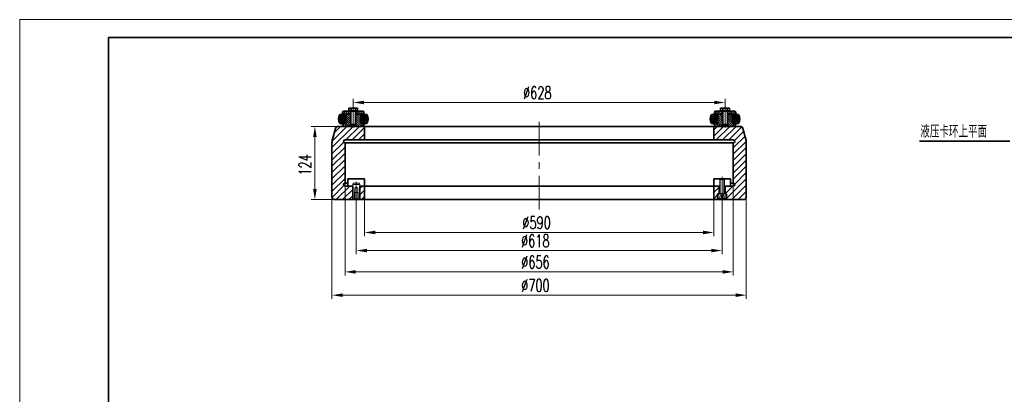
# Model space of a CAD drawing. Header units: millimetres. Extents: x -150 to 2644, y -30 to 1752.
# Tile 3 of 6: x -150 to 1513, y 1118 to 1752. Entities that reach past the tile are written whole.
import ezdxf

# ---------------------------------------------------------------- set-up
doc = ezdxf.new("R2010")
doc.units = ezdxf.units.MM
doc.header["$LTSCALE"] = 1.8
doc.linetypes.add('CENTER', pattern=[50.8, 31.75, -6.35, 6.35, -6.35])
doc.layers.get('0').update_dxf_attribs({"lineweight": 35})
doc.layers.get('Defpoints').update_dxf_attribs({"lineweight": 35})
for name, color, linetype, lineweight in [('3中心线层', 1, 'CENTER', 15), ('YGJ波浪线', 3, 'Continuous', 15), ('YGJ粗实线', 7, 'Continuous', 35), ('YGJ细实线', 3, 'Continuous', 15), ('剖面线层', 4, 'Continuous', 15), ('尺寸线', 4, 'Continuous', 15), ('粗实线', 7, 'Continuous', 35), ('粗实线层', 7, 'Continuous', 35), ('细实线', 2, 'Continuous', 15)]:
    doc.layers.add(name, color=color, linetype=linetype, lineweight=lineweight)
doc.styles.add('HC_GBDIM', font='romans.shx', dxfattribs={"width": 0.667, "bigfont": 'hzdx.shx'})
doc.styles.add('标准', font='romans.shx', dxfattribs={"width": 0.7, "bigfont": 'hzdx.shx'})
doc.dimstyles.new('HC_GBDIM', dxfattribs={"dimtxt": 3.5, "dimasz": 3, "dimexe": 1, "dimexo": 0, "dimgap": 1, "dimtad": 1, "dimdec": 0, "dimzin": 0, "dimdsep": 46, "dimtxsty": 'HC_GBDIM', "dimcen": 2.5, "dimclrd": 3, "dimclre": 3, "dimclrt": 2, "dimadec": 0, "dimazin": 0, "dimtfac": 0.714286, "dimtdec": 0, "dimtmove": 0, "dimatfit": 3, "dimfxl": 1, "dimtzin": 0, "dimlwd": -1, "dimlwe": -1, "dimarcsym": 0})
pattern_1 = [(45, (-104084.3944, 1018.488), (-5.30330086, 5.30330086), [])]
pattern_2 = [(135, (115655.938, -56725.3018), (-1.325825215, -1.325825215), [])]
pattern_3 = [(45, (115655.938, -56725.3018), (-0.883883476, 0.883883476), [])]
pattern_4 = [(135, (323.9487, 1346.6017), (-1.325825, -1.325825), [])]
pattern_5 = [(45, (323.9487, 1346.6017), (-0.8838835, 0.8838835), [])]

# ---------------------------------------------------------------- blocks, each defined once
blk = doc.blocks.new('*U122')
at = {"layer": 'YGJ粗实线'}
for p in [(0, 0), (390, 287)]:
    blk.add_line(p, (0, 287), dxfattribs=at)
at = {"layer": 'YGJ细实线'}
for p, q in [((-25, -5), (-25, 292)), ((395, 292), (-25, 292)), ((-25, 292), (-25, 287))]:
    blk.add_line(p, q, dxfattribs=at)
blk = doc.blocks.new('*D181')
at = {"layer": 'Defpoints', "color": 0}
for p in [(377.6, 1452.5), (1077.6, 1457.2), (1077.6, 1285.9)]:
    blk.add_point(p, dxfattribs=at)
at = {"layer": 'YGJ细实线', "color": 3}
for p, q in [((377.6, 1452.5), (377.6, 1279.9)), ((1077.6, 1457.2), (1077.6, 1279.9)), ((395.6, 1285.9), (1059.6, 1285.9))]:
    blk.add_line(p, q, dxfattribs=at)
for points in [[(395.6, 1288.9), (395.6, 1282.9), (377.6, 1285.9)], [(1059.6, 1282.9), (1059.6, 1288.9), (1077.6, 1285.9)]]:
    blk.add_solid(points, dxfattribs=at)
at = {"layer": 'YGJ细实线', "color": 2, "insert": (721.3, 1302.4), "char_height": 21, "attachment_point": 5, "style": 'HC_GBDIM'}
blk.add_mtext('%%C700', dxfattribs=at)
blk = doc.blocks.new('*D182')
at = {"layer": 'Defpoints', "color": 0}
for p in [(432.6, 1459), (1022.6, 1447.5), (1022.6, 1392)]:
    blk.add_point(p, dxfattribs=at)
at = {"layer": 'YGJ细实线', "color": 3}
for p, q in [((432.6, 1459), (432.6, 1386)), ((1022.6, 1447.5), (1022.6, 1386)), ((450.6, 1392), (1004.6, 1392))]:
    blk.add_line(p, q, dxfattribs=at)
for points in [[(450.6, 1395), (450.6, 1389), (432.6, 1392)], [(1004.6, 1389), (1004.6, 1395), (1022.6, 1392)]]:
    blk.add_solid(points, dxfattribs=at)
at = {"layer": 'YGJ细实线', "color": 2, "insert": (723.2, 1408.5), "char_height": 21, "attachment_point": 5, "style": 'HC_GBDIM'}
blk.add_mtext('%%C590', dxfattribs=at)
blk = doc.blocks.new('*D183')
at = {"layer": 'Defpoints', "color": 0}
for p in [(1055.6, 1482.6), (399.6, 1480.4), (1055.6, 1325.3)]:
    blk.add_point(p, dxfattribs=at)
at = {"layer": 'YGJ细实线', "color": 3}
for p, q in [((1055.6, 1482.6), (1055.6, 1319.3)), ((399.6, 1480.4), (399.6, 1319.3)), ((417.6, 1325.3), (1037.6, 1325.3))]:
    blk.add_line(p, q, dxfattribs=at)
for points in [[(417.6, 1328.3), (417.6, 1322.3), (399.6, 1325.3)], [(1037.6, 1322.3), (1037.6, 1328.3), (1055.6, 1325.3)]]:
    blk.add_solid(points, dxfattribs=at)
at = {"layer": 'YGJ细实线', "color": 2, "insert": (721.3, 1341.8), "char_height": 21, "attachment_point": 5, "style": 'HC_GBDIM'}
blk.add_mtext('%%C656', dxfattribs=at)
blk = doc.blocks.new('*D184')
at = {"layer": 'Defpoints', "color": 0}
for p in [(418.6, 1444.9), (1036.6, 1445), (1036.6, 1361.4)]:
    blk.add_point(p, dxfattribs=at)
at = {"layer": 'YGJ细实线', "color": 3}
for p, q in [((418.6, 1444.9), (418.6, 1355.4)), ((1036.6, 1445), (1036.6, 1355.4)), ((436.6, 1361.4), (1018.6, 1361.4))]:
    blk.add_line(p, q, dxfattribs=at)
for points in [[(436.6, 1364.4), (436.6, 1358.4), (418.6, 1361.4)], [(1018.6, 1358.4), (1018.6, 1364.4), (1036.6, 1361.4)]]:
    blk.add_solid(points, dxfattribs=at)
at = {"layer": 'YGJ细实线', "color": 2, "insert": (721.1, 1377.9), "char_height": 21, "attachment_point": 5, "style": 'HC_GBDIM'}
blk.add_mtext('%%C618', dxfattribs=at)
blk = doc.blocks.new('*D185')
at = {"layer": 'Defpoints', "color": 0}
for p in [(413.6, 1603.6), (1041.6, 1611.9), (1041.6, 1603.6)]:
    blk.add_point(p, dxfattribs=at)
at = {"layer": 'YGJ细实线', "color": 3}
for p, q in [((413.6, 1603.6), (413.6, 1617.9)), ((1041.6, 1603.6), (1041.6, 1617.9)), ((431.6, 1611.9), (1023.6, 1611.9))]:
    blk.add_line(p, q, dxfattribs=at)
for points in [[(431.6, 1614.9), (431.6, 1608.9), (413.6, 1611.9)], [(1023.6, 1608.9), (1023.6, 1614.9), (1041.6, 1611.9)]]:
    blk.add_solid(points, dxfattribs=at)
at = {"layer": 'YGJ细实线', "color": 2, "insert": (724.5, 1628.4), "char_height": 21, "attachment_point": 5, "style": 'HC_GBDIM'}
blk.add_mtext('%%C628', dxfattribs=at)
blk = doc.blocks.new('*D186')
at = {"layer": 'Defpoints', "color": 0}
for p in [(399.1, 1571.5), (348.7, 1447.5), (391.6, 1447.5)]:
    blk.add_point(p, dxfattribs=at)
at = {"layer": 'YGJ细实线', "color": 3}
for p, q in [((399.1, 1571.5), (342.7, 1571.5)), ((348.7, 1553.5), (348.7, 1465.5)), ((391.6, 1447.5), (342.7, 1447.5))]:
    blk.add_line(p, q, dxfattribs=at)
for points in [[(351.7, 1553.5), (345.7, 1553.5), (348.7, 1571.5)], [(345.7, 1465.5), (351.7, 1465.5), (348.7, 1447.5)]]:
    blk.add_solid(points, dxfattribs=at)
at = {"layer": 'YGJ细实线', "color": 2, "insert": (332.2, 1506.3), "char_height": 21, "attachment_point": 5, "rotation": 90, "style": 'HC_GBDIM'}
blk.add_mtext('124', dxfattribs=at)

msp = doc.modelspace()

# ---------------------------------------------------------------- hatches: boundary and pattern name
at = {"layer": '剖面线层'}
h = msp.add_hatch(dxfattribs=at)
h.set_pattern_fill('ANSI31', color=256, scale=20, style=0)
h.set_pattern_definition([(45, (323.9487, 1346.6017), (-1.767767, 1.767767), [])])
h.paths.add_polyline_path([(409.1, 1597), (397.6, 1597, 0.414214), (395.6, 1595), (395.6, 1592), (409.1, 1592)])
h.paths.add_polyline_path([(429.6, 1597), (418.1, 1597), (418.1, 1592), (425.1, 1592), (431.6, 1592), (431.6, 1595, 0.414214)])
h = msp.add_hatch(dxfattribs=at)
h.set_pattern_fill('ANSI31', color=256, scale=20, angle=180, style=0)
h.set_pattern_definition([(45, (115655.938, -56725.3018), (-1.767766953, 1.767766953), [])])
h.paths.add_polyline_path([(1046.1, 1597), (1057.6, 1597, -0.414214), (1059.6, 1595), (1059.6, 1592), (1046.1, 1592)])
h.paths.add_polyline_path([(1025.6, 1597), (1037.1, 1597), (1037.1, 1592), (1030.1, 1592), (1023.6, 1592), (1023.6, 1595, -0.414214)])
h = msp.add_hatch(dxfattribs=at)
h.set_pattern_fill('ANSI31', color=256, scale=15, angle=90, style=0)
h.set_pattern_definition(pattern_4)
h.paths.add_polyline_path([(397.1, 1591.5), (390.6, 1591.5, 0.267949), (390.6, 1576.5), (395.1, 1576.5), (395.1, 1580.5), (397.1, 1580.5)])
h = msp.add_hatch(dxfattribs=at)
h.set_pattern_fill('ANSI31', color=256, scale=20, angle=90, style=0)
h.set_pattern_definition([(135, (323.9487, 1346.6017), (-1.767767, -1.767767), [])])
h.paths.add_polyline_path([(410.2, 1592), (402.1, 1592), (401.1, 1591), (401.1, 1576.5), (395.1, 1576.5), (395.1, 1574.5), (398.1, 1571.5), (410.2, 1571.5)])
h.paths.add_polyline_path([(426.1, 1591), (425.1, 1592), (417, 1592), (417, 1571.5), (429.1, 1571.5), (432.1, 1574.5), (432.1, 1576.5), (426.1, 1576.5)])
h = msp.add_hatch(dxfattribs=at)
h.set_pattern_fill('ANSI31', color=256, scale=10, style=0)
h.set_pattern_definition(pattern_5)
h.paths.add_polyline_path([(401, 1591), (401, 1591.5), (397.1, 1591.5), (397.1, 1580.5), (395.1, 1580.5), (395.1, 1576.5), (401, 1576.5)])
h = msp.add_hatch(dxfattribs=at)
h.set_pattern_fill('ANSI31', color=256, scale=10, style=0)
h.set_pattern_definition(pattern_5)
h.paths.add_polyline_path([(430.1, 1591.5), (426.2, 1591.5), (426.2, 1576.5), (432.1, 1576.5), (432.1, 1580.5), (430.1, 1580.5)])
h = msp.add_hatch(dxfattribs=at)
h.set_pattern_fill('ANSI31', color=256, scale=15, angle=90, style=0)
h.set_pattern_definition(pattern_4)
h.paths.add_polyline_path([(436.6, 1591.5), (430.1, 1591.5), (430.1, 1580.5), (432.1, 1580.5), (432.1, 1576.5), (436.6, 1576.5, 0.267949)])
h = msp.add_hatch(dxfattribs=at)
h.set_pattern_fill('ANSI31', color=256, scale=15, angle=90, style=0)
h.set_pattern_definition(pattern_2)
h.paths.add_polyline_path([(1018.6, 1591.5), (1025.1, 1591.5), (1025.1, 1580.5), (1023.1, 1580.5), (1023.1, 1576.5), (1018.6, 1576.5, -0.267949)])
h = msp.add_hatch(dxfattribs=at)
h.set_pattern_fill('ANSI31', color=256, scale=20, angle=90, style=0)
h.set_pattern_definition([(135, (115655.938, -56725.3018), (-1.767766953, -1.767766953), [])])
h.paths.add_polyline_path([(1045, 1592), (1053.1, 1592), (1054.1, 1591), (1054.1, 1576.5), (1060.1, 1576.5), (1060.1, 1574.5), (1057.1, 1571.5), (1045, 1571.5)])
h.paths.add_polyline_path([(1029.1, 1591), (1030.1, 1592), (1038.2, 1592), (1038.2, 1571.5), (1026.1, 1571.5), (1023.1, 1574.5), (1023.1, 1576.5), (1029.1, 1576.5)])
h = msp.add_hatch(dxfattribs=at)
h.set_pattern_fill('ANSI31', color=256, scale=10, angle=180, style=0)
h.set_pattern_definition(pattern_3)
h.paths.add_polyline_path([(1025.1, 1591.5), (1029, 1591.5), (1029, 1576.5), (1023.1, 1576.5), (1023.1, 1580.5), (1025.1, 1580.5)])
h = msp.add_hatch(dxfattribs=at)
h.set_pattern_fill('ANSI31', color=256, scale=10, angle=180, style=0)
h.set_pattern_definition(pattern_3)
h.paths.add_polyline_path([(1054.2, 1591), (1054.2, 1591.5), (1058.1, 1591.5), (1058.1, 1580.5), (1060.1, 1580.5), (1060.1, 1576.5), (1054.2, 1576.5)])
h = msp.add_hatch(dxfattribs=at)
h.set_pattern_fill('ANSI31', color=256, scale=15, angle=90, style=0)
h.set_pattern_definition(pattern_2)
h.paths.add_polyline_path([(1058.1, 1591.5), (1064.6, 1591.5, -0.267949), (1064.6, 1576.5), (1060.1, 1576.5), (1060.1, 1580.5), (1058.1, 1580.5)])
at = {"layer": '尺寸线'}
h = msp.add_hatch(dxfattribs=at)
h.set_pattern_fill('ANSI31', color=256, scale=60, style=0)
h.set_pattern_definition(pattern_1)
h.paths.add_polyline_path([(388.1, 1571.5, 0.339454), (383.3, 1567.8), (378.4, 1549.7, 0.065543), (377.6, 1543.2), (377.6, 1452.5, 0.414214), (382.6, 1447.5), (412.6, 1447.5), (412.6, 1470.5), (399.6, 1470.5, -1), (399.6, 1475.5), (399.6, 1543.5, -1), (399.6, 1548.5), (432.6, 1548.5), (432.6, 1571.5)])
h.paths.add_polyline_path([(432.6, 1447.5), (432.6, 1470.5), (424.6, 1470.5), (424.6, 1447.5)])
h = msp.add_hatch(dxfattribs=at)
h.set_pattern_fill('ANSI31', color=256, scale=60, style=0)
h.set_pattern_definition(pattern_1)
h.paths.add_polyline_path([(1055.6, 1548.5, -1), (1055.6, 1543.5), (1055.6, 1475.5, -1), (1055.6, 1470.5), (1041.6, 1470.5), (1041.6, 1457.5), (1044.1, 1457.5), (1044.1, 1447.5), (1072.6, 1447.5, 0.414214), (1077.6, 1452.5), (1077.6, 1543.2, 0.065543), (1076.7, 1549.7), (1071.9, 1567.8, 0.339454), (1067.1, 1571.5), (1022.6, 1571.5), (1022.6, 1548.5)])
h.paths.add_polyline_path([(1031.6, 1457.5), (1031.6, 1470.5), (1022.6, 1470.5), (1022.6, 1447.5), (1029.1, 1447.5), (1029.1, 1457.5)], flags=17)

# ---------------------------------------------------------------- linework, layer by layer
at = {"color": 7, "linetype": 'Continuous', "lineweight": 15}
for p, q in [((409.1, 1592), (409.1, 1597)), ((418.1, 1597), (418.1, 1592)), ((1037.1, 1597), (1037.1, 1592)), ((1046.1, 1592), (1046.1, 1597)), ((401.1, 1576.5), (401.1, 1591)), ((409.6, 1592), (402.1, 1592)), ((1045.6, 1592), (1053.1, 1592)), ((1054.1, 1576.5), (1054.1, 1591)), ((417, 1571.5), (410.2, 1571.5)), ((1038.2, 1571.5), (1045, 1571.5))]:
    msp.add_line(p, q, dxfattribs=at)
at = {"ltscale": 7}
for p, q in [((383.3, 1567.8), (378.4, 1549.7)), ((388.1, 1571.5), (727.6, 1571.5)), ((432.6, 1571.5), (432.6, 1548.5)), ((1067.1, 1571.5), (727.6, 1571.5)), ((1022.6, 1571.5), (1022.6, 1548.5)), ((1071.9, 1567.8), (1076.7, 1549.7)), ((399.6, 1548.5), (727.6, 1548.5)), ((1055.6, 1548.5), (727.6, 1548.5)), ((377.6, 1543.2), (377.6, 1452.5)), ((399.6, 1543.5), (399.6, 1475.5)), ((1055.6, 1543.5), (1055.6, 1475.5)), ((1077.6, 1543.2), (1077.6, 1452.5)), ((432.6, 1447.5), (432.6, 1470.5)), ((1022.6, 1447.5), (1022.6, 1470.5)), ((1031.6, 1457.5), (1031.6, 1470.5)), ((1041.6, 1457.5), (1041.6, 1470.5)), ((1029.1, 1447.5), (1029.1, 1457.5)), ((1044.1, 1447.5), (1044.1, 1457.5))]:
    msp.add_line(p, q, dxfattribs=at)
for p, q in [((427.7, 1571.5), (389.4, 1571.5)), ((1027.4, 1571.5), (1065.7, 1571.5)), ((399.6, 1543.5), (1055.6, 1543.5)), ((1522.5, 1546.5), (1370.2, 1546.5)), ((404.6, 1475.5), (399.6, 1475.5)), ((1055.6, 1475.5), (1050.6, 1475.5))]:
    msp.add_line(p, q)
at = {"ltscale": 6}
for p, q in [((404.6, 1483), (432.6, 1483)), ((1050.6, 1483), (1022.6, 1483)), ((1033.4, 1482.5), (1033.4, 1483)), ((1039.8, 1482.5), (1039.8, 1483)), ((412.6, 1470.5), (399.6, 1470.5)), ((399.6, 1470.5), (412.6, 1470.5)), ((399.6, 1470.5), (412.6, 1470.5)), ((412.6, 1447.5), (412.6, 1470.5)), ((727.6, 1470.5), (424.6, 1470.5)), ((424.6, 1470.5), (727.6, 1470.5)), ((424.6, 1470.5), (727.6, 1470.5)), ((424.6, 1447.5), (424.6, 1470.5)), ((727.6, 1470.5), (1032.6, 1470.5)), ((1032.6, 1470.5), (727.6, 1470.5)), ((1032.6, 1470.5), (727.6, 1470.5)), ((1050.6, 1470.5), (1040.6, 1470.5)), ((1055.6, 1470.5), (1040.6, 1470.5)), ((1040.6, 1470.5), (1050.6, 1470.5)), ((382.6, 1447.5), (727.6, 1447.5)), ((1072.6, 1447.5), (727.6, 1447.5)), ((1029.1, 1457.5), (1044.1, 1457.5))]:
    msp.add_line(p, q, dxfattribs=at)
at = {"ltscale": 7}
for centre, radius, start, end in [((388.1, 1566.5), 5, 90, 165), ((1067.1, 1566.5), 5, 15, 90), ((402.6, 1543.2), 25, 165, 180), ((402.6, 1543.2), 25, 165, 180), ((399.6, 1546), 2.5, 90, 270), ((1055.6, 1546), 2.5, 270, 90), ((1052.6, 1543.2), 25, 0, 15), ((399.6, 1473), 2.5, 90, 270), ((1055.6, 1473), 2.5, 270, 90), ((382.6, 1452.5), 5, 180, 270)]:
    msp.add_arc(centre, radius, start, end, dxfattribs=at)
at = {"ltscale": 6}
msp.add_arc((1072.6, 1452.5), 5, 270, 0, dxfattribs=at)
at = {"layer": '3中心线层'}
for p, q in [((413.6, 1603.6), (413.6, 1569.8)), ((1041.6, 1603.6), (1041.6, 1569.8)), ((727.6, 1430.8), (727.6, 1590.5)), ((1036.6, 1443.2), (1036.6, 1486.2)), ((418.6, 1443.2), (418.6, 1477.9))]:
    msp.add_line(p, q, dxfattribs=at)
at = {"layer": '尺寸线'}
for p, q in [((1032.6, 1481.7), (1033.4, 1482.5)), ((1040.6, 1481.7), (1032.6, 1481.7)), ((1032.6, 1457.5), (1032.6, 1481.7)), ((1033.4, 1482.5), (1039.8, 1482.5)), ((1033.4, 1482.5), (1033.4, 1457.5)), ((1040.6, 1481.7), (1039.8, 1482.5)), ((1039.8, 1482.5), (1039.8, 1457.5)), ((1040.6, 1457.5), (1040.6, 1481.7)), ((413.2, 1475.5), (412.6, 1473)), ((424.6, 1473), (412.6, 1473)), ((412.6, 1473), (412.6, 1449.1)), ((423.9, 1475.5), (413.2, 1475.5)), ((418.6, 1468.9), (416.2, 1467.5)), ((421, 1467.5), (416.2, 1467.5)), ((416.2, 1467.5), (416.2, 1449.1)), ((418.6, 1468.9), (421, 1467.5)), ((421, 1467.5), (421, 1449.1)), ((423.9, 1475.5), (424.6, 1473)), ((424.6, 1473), (424.6, 1449.1)), ((412.6, 1449.1), (413.2, 1447.5)), ((423.9, 1447.5), (413.2, 1447.5)), ((416.2, 1449.1), (415.4, 1448.6)), ((415.4, 1448.6), (415.4, 1447.5)), ((421.8, 1448.6), (415.4, 1448.6)), ((416.2, 1460.1), (415.6, 1459.5)), ((415.6, 1459.5), (415.6, 1448.7)), ((421.6, 1459.5), (415.6, 1459.5)), ((421, 1449.1), (416.2, 1449.1)), ((421, 1460.1), (421.6, 1459.5)), ((421, 1449.1), (421.8, 1448.6)), ((421.6, 1459.5), (421.6, 1448.7)), ((421.8, 1448.6), (421.8, 1447.5)), ((424.6, 1449.1), (423.9, 1447.5)), ((1030.1, 1449.5), (1030.1, 1457.5)), ((1030.1, 1457.5), (1043.1, 1457.5)), ((1043.1, 1449.5), (1030.1, 1449.5)), ((1033.1, 1449.5), (1033.1, 1453.5)), ((1034.3, 1454.3), (1036.6, 1455.1)), ((1035.4, 1449.5), (1035.4, 1453.5)), ((1038.9, 1454.3), (1036.6, 1455.1)), ((1037.7, 1449.5), (1037.7, 1453.5)), ((1040, 1449.5), (1040, 1453.5)), ((1043.1, 1449.5), (1043.1, 1457.5))]:
    msp.add_line(p, q, dxfattribs=at)
for centre in [(1034.3, 1453.1), (1036.6, 1453.1), (1038.9, 1453.1)]:
    msp.add_arc(centre, 1.22, 20.0384, 159.9616, dxfattribs=at)
at = {"layer": '粗实线'}
for p, q in [((404.6, 1470.5), (404.6, 1483)), ((432.6, 1470.5), (432.6, 1483)), ((1022.6, 1470.5), (1022.6, 1483)), ((1050.6, 1470.5), (1050.6, 1483))]:
    msp.add_line(p, q, dxfattribs=at)
at = {"layer": '粗实线层'}
for p, q in [((429.6, 1597), (397.6, 1597)), ((407.2, 1602.4), (406.2, 1602.1)), ((406.2, 1597.6), (406.2, 1602.1)), ((419.5, 1597.6), (406.2, 1597.6)), ((408.1, 1602.4), (407.2, 1602.4)), ((407.2, 1597.6), (407.8, 1597)), ((413.6, 1602.4), (408.1, 1602.4)), ((409.9, 1597.6), (408.5, 1597.6)), ((409.6, 1574.4), (409.6, 1597)), ((409.9, 1597.6), (409.9, 1602.1)), ((412.8, 1597.6), (409.9, 1597.6)), ((419.1, 1602.4), (413.6, 1602.4)), ((417.3, 1597.6), (414.4, 1597.6)), ((417.3, 1597.6), (417.3, 1602.1)), ((418.7, 1597.6), (417.3, 1597.6)), ((417.6, 1597), (417.6, 1574.4)), ((419.9, 1602.4), (419.1, 1602.4)), ((419.4, 1597), (420, 1597.6)), ((420.9, 1597.6), (419.5, 1597.6)), ((420.9, 1602.1), (419.9, 1602.4)), ((420.9, 1597.6), (420.9, 1602.1)), ((1025.6, 1597), (1057.6, 1597)), ((1034.2, 1602.1), (1035.2, 1602.4)), ((1034.2, 1597.6), (1034.2, 1602.1)), ((1034.2, 1597.6), (1035.7, 1597.6)), ((1035.2, 1602.4), (1036.1, 1602.4)), ((1035.8, 1597), (1035.2, 1597.6)), ((1035.7, 1597.6), (1048.9, 1597.6)), ((1036.1, 1602.4), (1041.6, 1602.4)), ((1036.5, 1597.6), (1037.9, 1597.6)), ((1037.6, 1597), (1037.6, 1574.4)), ((1037.9, 1597.6), (1037.9, 1602.1)), ((1037.9, 1597.6), (1040.8, 1597.6)), ((1041.6, 1602.4), (1047.1, 1602.4)), ((1042.4, 1597.6), (1045.3, 1597.6)), ((1045.3, 1597.6), (1045.3, 1602.1)), ((1045.3, 1597.6), (1046.7, 1597.6)), ((1045.6, 1574.4), (1045.6, 1597)), ((1047.1, 1602.4), (1047.9, 1602.4)), ((1048, 1597.6), (1047.4, 1597)), ((1047.9, 1602.4), (1048.9, 1602.1)), ((1048.9, 1597.6), (1048.9, 1602.1)), ((397.1, 1591.5), (390.6, 1591.5)), ((395.1, 1576.5), (395.1, 1580.5)), ((397.1, 1580.5), (395.1, 1580.5)), ((395.6, 1592), (395.6, 1595)), ((409.1, 1592), (395.6, 1592)), ((397.1, 1580.5), (397.1, 1591.5)), ((401.1, 1591.5), (397.1, 1591.5)), ((401, 1576.5), (401, 1591.5)), ((402.1, 1592), (401.1, 1591)), ((401.1, 1591.5), (401.1, 1576.5)), ((401.6, 1591.5), (401.1, 1591.5)), ((425.1, 1592), (417.6, 1592)), ((431.6, 1592), (418.1, 1592)), ((426.1, 1591), (425.1, 1592)), ((426.1, 1591.5), (425.6, 1591.5)), ((426.1, 1576.5), (426.1, 1591.5)), ((430.1, 1591.5), (426.1, 1591.5)), ((426.1, 1591), (426.1, 1576.5)), ((426.2, 1591.5), (426.2, 1576.5)), ((430.1, 1591.5), (430.1, 1580.5)), ((436.6, 1591.5), (430.1, 1591.5)), ((432.1, 1580.5), (430.1, 1580.5)), ((431.6, 1595), (431.6, 1592)), ((432.1, 1580.5), (432.1, 1576.5)), ((1018.6, 1591.5), (1025.1, 1591.5)), ((1023.1, 1580.5), (1023.1, 1576.5)), ((1023.1, 1580.5), (1025.1, 1580.5)), ((1023.6, 1595), (1023.6, 1592)), ((1023.6, 1592), (1037.1, 1592)), ((1025.1, 1591.5), (1025.1, 1580.5)), ((1025.1, 1591.5), (1029.1, 1591.5)), ((1029, 1591.5), (1029, 1576.5)), ((1029.1, 1591), (1030.1, 1592)), ((1029.1, 1576.5), (1029.1, 1591.5)), ((1029.1, 1591.5), (1029.6, 1591.5)), ((1029.1, 1591), (1029.1, 1576.5)), ((1030.1, 1592), (1037.6, 1592)), ((1046.1, 1592), (1059.6, 1592)), ((1053.1, 1592), (1054.1, 1591)), ((1053.6, 1591.5), (1054.1, 1591.5)), ((1054.1, 1591.5), (1054.1, 1576.5)), ((1054.1, 1591.5), (1058.1, 1591.5)), ((1054.2, 1576.5), (1054.2, 1591.5)), ((1058.1, 1580.5), (1058.1, 1591.5)), ((1058.1, 1591.5), (1064.6, 1591.5)), ((1058.1, 1580.5), (1060.1, 1580.5)), ((1059.6, 1592), (1059.6, 1595)), ((1060.1, 1576.5), (1060.1, 1580.5)), ((395.1, 1576.5), (390.6, 1576.5)), ((401.1, 1576.5), (395.1, 1576.5)), ((395.1, 1574.5), (395.1, 1576.5)), ((395.1, 1574.5), (398.1, 1571.5)), ((410.2, 1571.5), (398.1, 1571.5)), ((409.6, 1574.4), (410, 1574)), ((409.6, 1574.4), (417.6, 1574.4)), ((410, 1574), (417.2, 1574)), ((410.2, 1574), (410.2, 1571.5)), ((417, 1574), (417, 1571.5)), ((429.1, 1571.5), (417, 1571.5)), ((417.2, 1574), (417.6, 1574.4)), ((432.1, 1576.5), (426.1, 1576.5)), ((429.1, 1571.5), (432.1, 1574.5)), ((436.6, 1576.5), (432.1, 1576.5)), ((432.1, 1576.5), (432.1, 1574.5)), ((1018.6, 1576.5), (1023.1, 1576.5)), ((1023.1, 1576.5), (1029.1, 1576.5)), ((1023.1, 1576.5), (1023.1, 1574.5)), ((1026.1, 1571.5), (1023.1, 1574.5)), ((1026.1, 1571.5), (1038.2, 1571.5)), ((1038, 1574), (1037.6, 1574.4)), ((1045.6, 1574.4), (1037.6, 1574.4)), ((1045.2, 1574), (1038, 1574)), ((1038.2, 1574), (1038.2, 1571.5)), ((1045, 1574), (1045, 1571.5)), ((1045, 1571.5), (1057.1, 1571.5)), ((1045.6, 1574.4), (1045.2, 1574)), ((1054.1, 1576.5), (1060.1, 1576.5)), ((1060.1, 1574.5), (1057.1, 1571.5)), ((1060.1, 1576.5), (1064.6, 1576.5)), ((1060.1, 1574.5), (1060.1, 1576.5))]:
    msp.add_line(p, q, dxfattribs=at)
for centre, radius, start, end in [((397.6, 1595), 2, 90, 180), ((429.6, 1595), 2, 0, 90), ((1025.6, 1595), 2, 90, 180), ((1057.6, 1595), 2, 0, 90), ((403.6, 1584), 15, 150, 210), ((423.6, 1584), 15, 330, 30), ((1031.6, 1584), 15, 150, 210), ((1051.6, 1584), 15, 330, 30)]:
    msp.add_arc(centre, radius, start, end, dxfattribs=at)
for points, knots in [([(406.2, 1602.1), (406.5, 1602.2), (407.1, 1602.4), (407.8, 1602.4), (408.1, 1602.4)], [0, 0, 0, 0, 0.4981128, 1, 1, 1, 1]), ([(408.1, 1602.4), (408.4, 1602.4), (409, 1602.4), (409.6, 1602.2), (409.9, 1602.1)], [0, 0, 0, 0, 0.497781, 1, 1, 1, 1]), ([(409.9, 1602.1), (409.9, 1602.1), (410.6, 1602.2), (411.8, 1602.4), (413, 1602.4), (413.6, 1602.4)], [0, 0, 0, 0, 0.0269691, 0.5117136, 1, 1, 1, 1]), ([(413.6, 1602.4), (414, 1602.4), (415, 1602.4), (416.2, 1602.3), (416.9, 1602.1), (417.3, 1602.1)], [0, 0, 0, 0, 0.372511, 0.747057, 1, 1, 1, 1]), ([(417.3, 1602.1), (417.6, 1602.2), (418.2, 1602.4), (418.8, 1602.4), (419.1, 1602.4)], [0, 0, 0, 0, 0.498113, 1, 1, 1, 1]), ([(419.1, 1602.4), (419.4, 1602.4), (420, 1602.4), (420.6, 1602.2), (420.9, 1602.1)], [0, 0, 0, 0, 0.497781, 1, 1, 1, 1]), ([(1036.1, 1602.4), (1035.8, 1602.4), (1035.1, 1602.4), (1034.5, 1602.2), (1034.2, 1602.1)], [0, 0, 0, 0, 0.497781, 1, 1, 1, 1]), ([(1037.9, 1602.1), (1037.6, 1602.2), (1037, 1602.4), (1036.4, 1602.4), (1036.1, 1602.4)], [0, 0, 0, 0, 0.498113, 1, 1, 1, 1]), ([(1041.6, 1602.4), (1041.1, 1602.4), (1040.2, 1602.4), (1039, 1602.3), (1038.2, 1602.1), (1037.9, 1602.1)], [0, 0, 0, 0, 0.372511, 0.747057, 1, 1, 1, 1]), ([(1045.3, 1602.1), (1045.2, 1602.1), (1044.6, 1602.2), (1043.4, 1602.4), (1042.2, 1602.4), (1041.6, 1602.4)], [0, 0, 0, 0, 0.0269691, 0.5117136, 1, 1, 1, 1]), ([(1047.1, 1602.4), (1046.8, 1602.4), (1046.2, 1602.4), (1045.6, 1602.2), (1045.3, 1602.1)], [0, 0, 0, 0, 0.497781, 1, 1, 1, 1]), ([(1048.9, 1602.1), (1048.6, 1602.2), (1048, 1602.4), (1047.4, 1602.4), (1047.1, 1602.4)], [0, 0, 0, 0, 0.4981128, 1, 1, 1, 1])]:
    msp.add_open_spline(points, degree=3, knots=knots, dxfattribs=at)
at = {"layer": '细实线'}
for p, q in [((410.2, 1597), (410.2, 1574)), ((417, 1574), (417, 1597)), ((1038.2, 1574), (1038.2, 1597)), ((1045, 1597), (1045, 1574)), ((409.6, 1574.4), (409.6, 1571.5)), ((417.6, 1574.4), (417.6, 1571.5)), ((1037.6, 1574.4), (1037.6, 1571.5)), ((1045.6, 1574.4), (1045.6, 1571.5))]:
    msp.add_line(p, q, dxfattribs=at)
at = {"layer": '细实线', "ltscale": 6}
for p, q in [((1032.6, 1481.7), (1032.6, 1483)), ((1040.6, 1481.7), (1040.6, 1483))]:
    msp.add_line(p, q, dxfattribs=at)

# ---------------------------------------------------------------- block references
at = {"layer": 'YGJ波浪线', "ltscale": 6, "xscale": 6, "yscale": 6, "zscale": 6}
msp.add_blockref('*U122', (0, 0), dxfattribs=at)

# ---------------------------------------------------------------- texts
at = {"layer": '细实线', "style": '标准', "width": 0.667}
msp.add_text('液压卡环上平面', height=21, dxfattribs=at).set_placement((1371.6, 1552.5, 1629.7))

# ---------------------------------------------------------------- dimensions: what is measured, and where the dimension line sits
at = {"layer": 'YGJ细实线'}
for base, p1, p2, picture, middle in [((1041.6, 1611.9), (413.6, 1603.6), (1041.6, 1603.6), '*D185', (724.5, 1611.9)), ((1055.6, 1325.3), (399.6, 1480.4), (1055.6, 1482.6), '*D183', (721.3, 1325.3)), ((1077.6, 1285.9), (377.6, 1452.5), (1077.6, 1457.2), '*D181', (721.3, 1285.9)), ((1022.6, 1392), (432.6, 1459), (1022.6, 1447.5), '*D182', (723.2, 1392)), ((1036.6, 1361.4), (418.6, 1444.9), (1036.6, 1445), '*D184', (721.1, 1361.4))]:
    dim = msp.add_linear_dim(base=base, p1=p1, p2=p2, text='%%C<>', dimstyle='HC_GBDIM', override={"dimscale": 6, "dimtxsty": 'HC_GBDIM'}, dxfattribs=at)
    dim.commit()
    dim.dimension.update_dxf_attribs({"geometry": picture, "text_midpoint": middle, "dimtype": 160})
dim = msp.add_linear_dim(base=(348.7, 1447.5), p1=(399.1, 1571.5), p2=(391.6, 1447.5), angle=90, dimstyle='HC_GBDIM', override={"dimscale": 6, "dimtxsty": 'HC_GBDIM'}, dxfattribs=at)
dim.commit()
dim.dimension.update_dxf_attribs({"geometry": '*D186', "text_midpoint": (348.7, 1506.3), "dimtype": 160})

doc.saveas('drawing.dxf')
